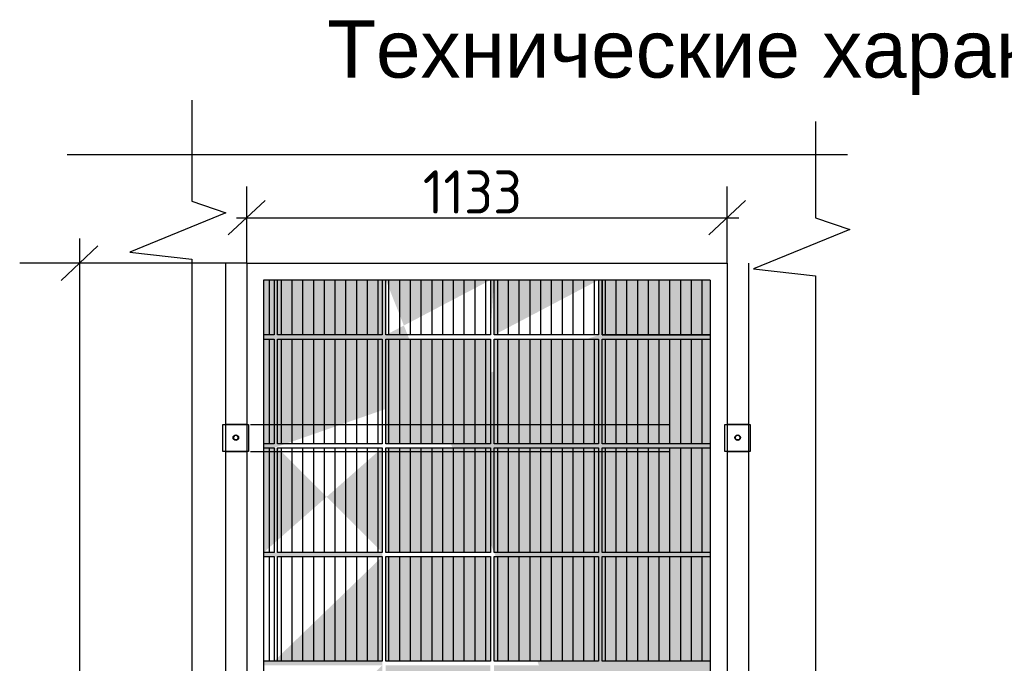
# Model space of a CAD drawing. Extents: x 10527 to 38812, y 13847 to 37526.
# Tile 54 of 256: x 35949 to 35986, y 34614 to 34639. Entities that reach past the tile are written whole.
import ezdxf

# ---------------------------------------------------------------- set-up
doc = ezdxf.new("R2010")
doc.units = 0
doc.header["$LTSCALE"] = 0.5
doc.header["$MEASUREMENT"] = 0
doc.linetypes.add('осевая', pattern=[50.8, 31.75, -6.35, 6.35, -6.35])
doc.layers.add('PDF2_Text', color=7, linetype='Continuous')
doc.layers.add('Ölçü', color=7, linetype='Continuous')
doc.styles.add('ISOCPEUR', font='isocpeui.ttf', dxfattribs={"height": 300})
doc.styles.add('PDF Arial', font='arial.ttf')

msp = doc.modelspace()

# ---------------------------------------------------------------- hatches: boundary and pattern name
h = msp.add_hatch(color=5)
h.dxf.hatch_style = 1
h.paths.add_polyline_path([(35974.948, 34628.746), (35974.948, 34593.603), (35958.027, 34593.603), (35958.027, 34628.746)])
h.paths.add_polyline_path([(35970.719, 34597.689), (35970.719, 34593.727), (35966.757, 34593.727), (35966.757, 34597.689)], flags=16)
h.paths.add_polyline_path([(35970.719, 34597.844), (35966.757, 34597.844), (35966.757, 34601.806), (35970.719, 34601.806)], flags=16)
h.paths.add_polyline_path([(35966.619, 34597.689), (35966.619, 34593.727), (35962.657, 34593.727), (35962.657, 34597.689)], flags=16)
h.paths.add_polyline_path([(35966.619, 34597.844), (35962.657, 34597.844), (35962.657, 34601.806), (35966.619, 34601.806)], flags=16)
h.paths.add_polyline_path([(35962.657, 34601.962), (35962.657, 34605.924), (35966.619, 34605.924), (35966.619, 34601.962)], flags=16)
h.paths.add_polyline_path([(35970.719, 34601.962), (35966.757, 34601.962), (35966.757, 34605.924), (35970.719, 34605.924)], flags=16)
h.paths.add_polyline_path([(35970.719, 34606.079), (35966.757, 34606.079), (35966.757, 34610.041), (35970.719, 34610.041)], flags=16)
h.paths.add_polyline_path([(35962.657, 34610.041), (35966.619, 34610.041), (35966.619, 34606.079), (35962.657, 34606.079)], flags=16)
h.paths.add_polyline_path([(35970.719, 34614.158), (35970.719, 34610.197), (35966.757, 34610.197), (35966.757, 34614.158)], flags=16)
h.paths.add_polyline_path([(35970.719, 34614.314), (35966.757, 34614.314), (35966.757, 34618.276), (35970.719, 34618.276)], flags=16)
h.paths.add_polyline_path([(35962.657, 34610.197), (35962.657, 34614.158), (35966.619, 34614.158), (35966.619, 34610.197)], flags=16)
h.paths.add_polyline_path([(35966.619, 34614.314), (35962.657, 34614.314), (35962.657, 34618.276), (35966.619, 34618.276)], flags=16)
h.paths.add_polyline_path([(35962.657, 34618.431), (35962.657, 34622.393), (35966.619, 34622.393), (35966.619, 34618.431)], flags=16)
h.paths.add_polyline_path([(35970.719, 34618.431), (35966.757, 34618.431), (35966.757, 34622.393), (35970.719, 34622.393)], flags=16)
h.paths.add_polyline_path([(35970.719, 34622.549), (35966.757, 34622.549), (35966.757, 34626.511), (35970.719, 34626.511)], flags=16)
h.paths.add_polyline_path([(35966.619, 34622.549), (35962.657, 34622.549), (35962.657, 34626.511), (35966.619, 34626.511)], flags=16)
edge = h.paths.add_edge_path(flags=17)
edge.add_line((35974.948, 34597.844), (35970.857, 34597.844))
edge.add_line((35970.857, 34597.689), (35974.948, 34597.689))
edge.add_line((35970.857, 34593.727), (35970.857, 34597.689))
edge.add_line((35970.857, 34597.844), (35970.857, 34601.806))
edge.add_line((35962.519, 34597.689), (35962.519, 34593.727))
edge.add_line((35958.42, 34597.689), (35962.519, 34597.689))
edge.add_line((35962.519, 34597.844), (35958.42, 34597.844))
edge.add_line((35962.519, 34601.806), (35962.519, 34597.844))
edge.add_line((35958.027, 34597.689), (35958.42, 34597.689))
edge.add_line((35958.42, 34597.844), (35958.027, 34597.844))
edge.add_line((35974.948, 34593.727), (35970.857, 34593.727))
edge.add_line((35962.519, 34593.727), (35958.42, 34593.727))
edge.add_line((35958.42, 34593.727), (35958.027, 34593.727))
edge.add_line((35958.42, 34601.806), (35962.519, 34601.806))
edge.add_line((35962.519, 34601.962), (35958.42, 34601.962))
edge.add_line((35958.027, 34601.806), (35958.42, 34601.806))
edge.add_line((35958.42, 34601.962), (35958.027, 34601.962))
edge.add_line((35962.519, 34605.924), (35962.519, 34601.962))
edge.add_line((35970.857, 34601.806), (35974.948, 34601.806))
edge.add_line((35970.857, 34605.924), (35974.948, 34605.924))
edge.add_line((35970.857, 34601.962), (35970.857, 34605.924))
edge.add_line((35974.948, 34601.962), (35970.857, 34601.962))
edge.add_line((35958.42, 34605.924), (35962.519, 34605.924))
edge.add_line((35958.027, 34605.924), (35958.42, 34605.924))
edge.add_line((35974.948, 34606.079), (35970.857, 34606.079))
edge.add_line((35970.857, 34606.079), (35970.857, 34610.041))
edge.add_line((35970.857, 34610.041), (35974.948, 34610.041))
edge.add_line((35962.519, 34606.079), (35958.42, 34606.079))
edge.add_line((35962.519, 34610.041), (35962.519, 34606.079))
edge.add_line((35958.42, 34606.079), (35958.027, 34606.079))
edge.add_line((35958.027, 34610.041), (35958.42, 34610.041))
edge.add_line((35958.42, 34610.041), (35962.519, 34610.041))
edge.add_line((35962.519, 34610.197), (35958.42, 34610.197))
edge.add_line((35962.519, 34614.158), (35962.519, 34610.197))
edge.add_line((35958.42, 34610.197), (35958.027, 34610.197))
edge.add_line((35958.027, 34614.158), (35958.42, 34614.158))
edge.add_line((35958.42, 34614.158), (35962.519, 34614.158))
edge.add_line((35962.519, 34614.314), (35958.42, 34614.314))
edge.add_line((35962.519, 34618.276), (35962.519, 34614.314))
edge.add_line((35958.42, 34614.314), (35958.027, 34614.314))
edge.add_line((35958.027, 34618.276), (35958.42, 34618.276))
edge.add_line((35958.558, 34618.276), (35962.519, 34618.276))
edge.add_line((35962.519, 34618.431), (35958.558, 34618.431))
edge.add_line((35958.42, 34618.431), (35958.027, 34618.431))
edge.add_line((35962.519, 34622.393), (35962.519, 34618.431))
edge.add_line((35958.558, 34622.393), (35962.519, 34622.393))
edge.add_line((35958.027, 34622.393), (35958.42, 34622.393))
edge.add_line((35970.719, 34626.666), (35966.757, 34626.666))
edge.add_line((35970.719, 34628.746), (35970.719, 34626.666))
edge.add_line((35966.757, 34626.666), (35966.757, 34628.746))
edge.add_line((35966.619, 34626.666), (35962.657, 34626.666))
edge.add_line((35966.619, 34628.746), (35966.619, 34626.666))
edge.add_line((35962.657, 34626.666), (35962.657, 34628.746))
h = msp.add_hatch(color=5)
h.dxf.hatch_style = 1
h.paths.add_polyline_path([(35969.345, 34593.727), (35969.753, 34593.727), (35969.753, 34597.689), (35969.345, 34597.689)])
h.paths.add_polyline_path([(35968.938, 34593.727), (35969.345, 34593.727), (35969.345, 34597.689), (35968.938, 34597.689)])
h.paths.add_polyline_path([(35968.53, 34593.727), (35968.938, 34593.727), (35968.938, 34597.689), (35968.53, 34597.689)])
h.paths.add_polyline_path([(35968.122, 34593.727), (35968.53, 34593.727), (35968.53, 34597.689), (35968.122, 34597.689)])
h.paths.add_polyline_path([(35967.715, 34593.727), (35968.122, 34593.727), (35968.122, 34597.689), (35967.715, 34597.689)])
h.paths.add_polyline_path([(35967.307, 34593.727), (35967.715, 34593.727), (35967.715, 34597.689), (35967.307, 34597.689)])
h.paths.add_polyline_path([(35966.899, 34593.727), (35967.307, 34593.727), (35967.307, 34597.689), (35966.899, 34597.689)])
h.paths.add_polyline_path([(35966.757, 34593.727), (35966.899, 34593.727), (35966.899, 34597.689), (35966.757, 34597.689)])
h.paths.add_polyline_path([(35969.753, 34593.727), (35970.161, 34593.727), (35970.161, 34597.689), (35969.753, 34597.689)])
h.paths.add_polyline_path([(35970.161, 34593.727), (35970.569, 34593.727), (35970.569, 34597.689), (35970.161, 34597.689)])
h.paths.add_polyline_path([(35970.569, 34593.727), (35970.719, 34593.727), (35970.719, 34597.689), (35970.569, 34597.689)])
h.paths.add_polyline_path([(35966.039, 34593.727), (35966.446, 34593.727), (35966.446, 34597.689), (35966.039, 34597.689)])
h.paths.add_polyline_path([(35966.446, 34593.727), (35966.619, 34593.727), (35966.619, 34597.689), (35966.446, 34597.689)])
h.paths.add_polyline_path([(35965.631, 34593.727), (35966.039, 34593.727), (35966.039, 34597.689), (35965.631, 34597.689)])
h.paths.add_polyline_path([(35965.223, 34593.727), (35965.631, 34593.727), (35965.631, 34597.689), (35965.223, 34597.689)])
h.paths.add_polyline_path([(35964.816, 34593.727), (35965.223, 34593.727), (35965.223, 34597.689), (35964.816, 34597.689)])
h.paths.add_polyline_path([(35964.408, 34593.727), (35964.816, 34593.727), (35964.816, 34597.689), (35964.408, 34597.689)])
h.paths.add_polyline_path([(35964, 34593.727), (35964.408, 34593.727), (35964.408, 34597.689), (35964, 34597.689)])
h.paths.add_polyline_path([(35963.592, 34593.727), (35964, 34593.727), (35964, 34597.689), (35963.592, 34597.689)])
h.paths.add_polyline_path([(35963.185, 34593.727), (35963.592, 34593.727), (35963.592, 34597.689), (35963.185, 34597.689)])
h.paths.add_polyline_path([(35962.777, 34593.727), (35963.185, 34593.727), (35963.185, 34597.689), (35962.777, 34597.689)])
h.paths.add_polyline_path([(35962.657, 34593.727), (35962.777, 34593.727), (35962.777, 34597.689), (35962.657, 34597.689)])
h.paths.add_polyline_path([(35970.569, 34597.844), (35970.719, 34597.844), (35970.719, 34601.806), (35970.569, 34601.806)])
h.paths.add_polyline_path([(35970.161, 34597.844), (35970.569, 34597.844), (35970.569, 34601.806), (35970.161, 34601.806)])
h.paths.add_polyline_path([(35969.753, 34597.844), (35970.161, 34597.844), (35970.161, 34601.806), (35969.753, 34601.806)])
h.paths.add_polyline_path([(35969.345, 34597.844), (35969.753, 34597.844), (35969.753, 34601.806), (35969.345, 34601.806)])
h.paths.add_polyline_path([(35968.938, 34597.844), (35969.345, 34597.844), (35969.345, 34601.806), (35968.938, 34601.806)])
h.paths.add_polyline_path([(35968.53, 34597.844), (35968.938, 34597.844), (35968.938, 34601.806), (35968.53, 34601.806)])
h.paths.add_polyline_path([(35966.757, 34597.844), (35966.899, 34597.844), (35966.899, 34601.806), (35966.757, 34601.806)])
h.paths.add_polyline_path([(35968.122, 34597.844), (35968.53, 34597.844), (35968.53, 34601.806), (35968.122, 34601.806)])
h.paths.add_polyline_path([(35966.899, 34597.844), (35967.307, 34597.844), (35967.307, 34601.806), (35966.899, 34601.806)])
h.paths.add_polyline_path([(35967.307, 34597.844), (35967.715, 34597.844), (35967.715, 34601.806), (35967.307, 34601.806)])
h.paths.add_polyline_path([(35967.715, 34597.844), (35968.122, 34597.844), (35968.122, 34601.806), (35967.715, 34601.806)])
h.paths.add_polyline_path([(35962.657, 34597.844), (35962.777, 34597.844), (35962.777, 34601.806), (35962.657, 34601.806)])
h.paths.add_polyline_path([(35962.777, 34597.844), (35963.185, 34597.844), (35963.185, 34601.806), (35962.777, 34601.806)])
h.paths.add_polyline_path([(35963.185, 34597.844), (35963.592, 34597.844), (35963.592, 34601.806), (35963.185, 34601.806)])
h.paths.add_polyline_path([(35963.592, 34597.844), (35964, 34597.844), (35964, 34601.806), (35963.592, 34601.806)])
h.paths.add_polyline_path([(35964, 34597.844), (35964.408, 34597.844), (35964.408, 34601.806), (35964, 34601.806)])
h.paths.add_polyline_path([(35964.408, 34597.844), (35964.816, 34597.844), (35964.816, 34601.806), (35964.408, 34601.806)])
h.paths.add_polyline_path([(35964.816, 34597.844), (35965.223, 34597.844), (35965.223, 34601.806), (35964.816, 34601.806)])
h.paths.add_polyline_path([(35965.223, 34597.844), (35965.631, 34597.844), (35965.631, 34601.806), (35965.223, 34601.806)])
h.paths.add_polyline_path([(35965.631, 34597.844), (35966.039, 34597.844), (35966.039, 34601.806), (35965.631, 34601.806)])
h.paths.add_polyline_path([(35966.039, 34597.844), (35966.446, 34597.844), (35966.446, 34601.806), (35966.039, 34601.806)])
h.paths.add_polyline_path([(35966.446, 34597.844), (35966.619, 34597.844), (35966.619, 34601.806), (35966.446, 34601.806)])
h.paths.add_polyline_path([(35962.657, 34601.962), (35962.777, 34601.962), (35962.777, 34605.924), (35962.657, 34605.924)])
h.paths.add_polyline_path([(35962.777, 34601.962), (35963.185, 34601.962), (35963.185, 34605.924), (35962.777, 34605.924)])
h.paths.add_polyline_path([(35963.185, 34601.962), (35963.592, 34601.962), (35963.592, 34605.924), (35963.185, 34605.924)])
h.paths.add_polyline_path([(35963.592, 34601.962), (35964, 34601.962), (35964, 34605.924), (35963.592, 34605.924)])
h.paths.add_polyline_path([(35964, 34601.962), (35964.408, 34601.962), (35964.408, 34605.924), (35964, 34605.924)])
h.paths.add_polyline_path([(35964.408, 34601.962), (35964.816, 34601.962), (35964.816, 34605.924), (35964.408, 34605.924)])
h.paths.add_polyline_path([(35964.816, 34601.962), (35965.223, 34601.962), (35965.223, 34605.924), (35964.816, 34605.924)])
h.paths.add_polyline_path([(35965.223, 34601.962), (35965.631, 34601.962), (35965.631, 34605.924), (35965.223, 34605.924)])
h.paths.add_polyline_path([(35965.631, 34601.962), (35966.039, 34601.962), (35966.039, 34605.924), (35965.631, 34605.924)])
h.paths.add_polyline_path([(35966.039, 34601.962), (35966.446, 34601.962), (35966.446, 34605.924), (35966.039, 34605.924)])
h.paths.add_polyline_path([(35966.446, 34601.962), (35966.619, 34601.962), (35966.619, 34605.924), (35966.446, 34605.924)])
h.paths.add_polyline_path([(35966.757, 34601.962), (35966.899, 34601.962), (35966.899, 34605.924), (35966.757, 34605.924)])
h.paths.add_polyline_path([(35966.899, 34601.962), (35967.307, 34601.962), (35967.307, 34605.924), (35966.899, 34605.924)])
h.paths.add_polyline_path([(35967.307, 34601.962), (35967.715, 34601.962), (35967.715, 34605.924), (35967.307, 34605.924)])
h.paths.add_polyline_path([(35967.715, 34601.962), (35968.122, 34601.962), (35968.122, 34605.924), (35967.715, 34605.924)])
h.paths.add_polyline_path([(35968.122, 34601.962), (35968.53, 34601.962), (35968.53, 34605.924), (35968.122, 34605.924)])
h.paths.add_polyline_path([(35968.53, 34601.962), (35968.938, 34601.962), (35968.938, 34605.924), (35968.53, 34605.924)])
h.paths.add_polyline_path([(35968.938, 34601.962), (35969.345, 34601.962), (35969.345, 34605.924), (35968.938, 34605.924)])
h.paths.add_polyline_path([(35969.345, 34601.962), (35969.753, 34601.962), (35969.753, 34605.924), (35969.345, 34605.924)])
h.paths.add_polyline_path([(35969.753, 34601.962), (35970.161, 34601.962), (35970.161, 34605.924), (35969.753, 34605.924)])
h.paths.add_polyline_path([(35970.161, 34601.962), (35970.569, 34601.962), (35970.569, 34605.924), (35970.161, 34605.924)])
h.paths.add_polyline_path([(35970.569, 34601.962), (35970.719, 34601.962), (35970.719, 34605.924), (35970.569, 34605.924)])
h.paths.add_polyline_path([(35962.777, 34606.079), (35963.185, 34606.079), (35963.185, 34610.041), (35962.777, 34610.041)])
h.paths.add_polyline_path([(35962.657, 34606.079), (35962.777, 34606.079), (35962.777, 34610.041), (35962.657, 34610.041)])
h.paths.add_polyline_path([(35963.185, 34606.079), (35963.592, 34606.079), (35963.592, 34610.041), (35963.185, 34610.041)])
h.paths.add_polyline_path([(35963.592, 34606.079), (35964, 34606.079), (35964, 34610.041), (35963.592, 34610.041)])
h.paths.add_polyline_path([(35964, 34606.079), (35964.408, 34606.079), (35964.408, 34610.041), (35964, 34610.041)])
h.paths.add_polyline_path([(35964.408, 34606.079), (35964.816, 34606.079), (35964.816, 34610.041), (35964.408, 34610.041)])
h.paths.add_polyline_path([(35964.816, 34606.079), (35965.223, 34606.079), (35965.223, 34610.041), (35964.816, 34610.041)])
h.paths.add_polyline_path([(35965.223, 34606.079), (35965.631, 34606.079), (35965.631, 34610.041), (35965.223, 34610.041)])
h.paths.add_polyline_path([(35965.631, 34606.079), (35966.039, 34606.079), (35966.039, 34610.041), (35965.631, 34610.041)])
h.paths.add_polyline_path([(35966.039, 34606.079), (35966.446, 34606.079), (35966.446, 34610.041), (35966.039, 34610.041)])
h.paths.add_polyline_path([(35966.446, 34606.079), (35966.619, 34606.079), (35966.619, 34610.041), (35966.446, 34610.041)])
h.paths.add_polyline_path([(35966.757, 34606.079), (35966.899, 34606.079), (35966.899, 34610.041), (35966.757, 34610.041)])
h.paths.add_polyline_path([(35966.899, 34606.079), (35967.307, 34606.079), (35967.307, 34610.041), (35966.899, 34610.041)])
h.paths.add_polyline_path([(35967.307, 34606.079), (35967.715, 34606.079), (35967.715, 34610.041), (35967.307, 34610.041)])
h.paths.add_polyline_path([(35967.715, 34606.079), (35968.122, 34606.079), (35968.122, 34610.041), (35967.715, 34610.041)])
h.paths.add_polyline_path([(35968.122, 34606.079), (35968.53, 34606.079), (35968.53, 34610.041), (35968.122, 34610.041)])
h.paths.add_polyline_path([(35968.53, 34606.079), (35968.938, 34606.079), (35968.938, 34610.041), (35968.53, 34610.041)])
h.paths.add_polyline_path([(35968.938, 34606.079), (35969.345, 34606.079), (35969.345, 34610.041), (35968.938, 34610.041)])
h.paths.add_polyline_path([(35969.345, 34606.079), (35969.753, 34606.079), (35969.753, 34610.041), (35969.345, 34610.041)])
h.paths.add_polyline_path([(35969.753, 34606.079), (35970.161, 34606.079), (35970.161, 34610.041), (35969.753, 34610.041)])
h.paths.add_polyline_path([(35970.161, 34606.079), (35970.569, 34606.079), (35970.569, 34610.041), (35970.161, 34610.041)])
h.paths.add_polyline_path([(35970.569, 34606.079), (35970.719, 34606.079), (35970.719, 34610.041), (35970.569, 34610.041)])
h.paths.add_polyline_path([(35962.657, 34622.549), (35962.777, 34622.549), (35962.777, 34626.511), (35962.657, 34626.511)])
h.paths.add_polyline_path([(35962.777, 34622.549), (35963.185, 34622.549), (35963.185, 34626.511), (35962.777, 34626.511)])
h.paths.add_polyline_path([(35963.592, 34622.549), (35964, 34622.549), (35964, 34626.511), (35963.592, 34626.511)])
h.paths.add_polyline_path([(35964, 34622.549), (35964.408, 34622.549), (35964.408, 34626.511), (35964, 34626.511)])
h.paths.add_polyline_path([(35964.816, 34622.549), (35965.223, 34622.549), (35965.223, 34626.511), (35964.816, 34626.511)])
h.paths.add_polyline_path([(35965.631, 34622.549), (35966.039, 34622.549), (35966.039, 34626.511), (35965.631, 34626.511)])
h.paths.add_polyline_path([(35966.039, 34622.549), (35966.446, 34622.549), (35966.446, 34626.511), (35966.039, 34626.511)])
h.paths.add_polyline_path([(35963.185, 34622.549), (35963.592, 34622.549), (35963.592, 34626.511), (35963.185, 34626.511)])
h.paths.add_polyline_path([(35964.408, 34622.549), (35964.816, 34622.549), (35964.816, 34626.511), (35964.408, 34626.511)])
h.paths.add_polyline_path([(35965.223, 34622.549), (35965.631, 34622.549), (35965.631, 34626.511), (35965.223, 34626.511)])
h.paths.add_polyline_path([(35966.446, 34622.549), (35966.619, 34622.549), (35966.619, 34626.511), (35966.446, 34626.511)])
h.paths.add_polyline_path([(35966.757, 34622.549), (35966.899, 34622.549), (35966.899, 34626.511), (35966.757, 34626.511)])
h.paths.add_polyline_path([(35966.899, 34622.549), (35967.307, 34622.549), (35967.307, 34626.511), (35966.899, 34626.511)])
h.paths.add_polyline_path([(35967.307, 34622.549), (35967.715, 34622.549), (35967.715, 34626.511), (35967.307, 34626.511)])
h.paths.add_polyline_path([(35967.715, 34622.549), (35968.122, 34622.549), (35968.122, 34626.511), (35967.715, 34626.511)])
h.paths.add_polyline_path([(35968.122, 34622.549), (35968.53, 34622.549), (35968.53, 34626.511), (35968.122, 34626.511)])
h.paths.add_polyline_path([(35968.53, 34622.549), (35968.938, 34622.549), (35968.938, 34626.511), (35968.53, 34626.511)])
h.paths.add_polyline_path([(35968.938, 34622.549), (35969.345, 34622.549), (35969.345, 34626.511), (35968.938, 34626.511)])
h.paths.add_polyline_path([(35969.345, 34622.549), (35969.753, 34622.549), (35969.753, 34626.511), (35969.345, 34626.511)])
h.paths.add_polyline_path([(35969.753, 34622.549), (35970.161, 34622.549), (35970.161, 34626.511), (35969.753, 34626.511)])
h.paths.add_polyline_path([(35970.161, 34622.549), (35970.569, 34622.549), (35970.569, 34626.511), (35970.161, 34626.511)])
h.paths.add_polyline_path([(35970.569, 34622.549), (35970.719, 34622.549), (35970.719, 34626.511), (35970.569, 34626.511)])
h.paths.add_polyline_path([(35962.657, 34618.431), (35962.777, 34618.431), (35962.777, 34622.393), (35962.657, 34622.393)])
h.paths.add_polyline_path([(35962.777, 34618.431), (35963.185, 34618.431), (35963.185, 34622.393), (35962.777, 34622.393)])
h.paths.add_polyline_path([(35963.185, 34618.431), (35963.592, 34618.431), (35963.592, 34622.393), (35963.185, 34622.393)])
h.paths.add_polyline_path([(35963.592, 34618.431), (35964, 34618.431), (35964, 34622.393), (35963.592, 34622.393)])
h.paths.add_polyline_path([(35964, 34618.431), (35964.408, 34618.431), (35964.408, 34622.393), (35964, 34622.393)])
h.paths.add_polyline_path([(35964.408, 34618.431), (35964.816, 34618.431), (35964.816, 34622.393), (35964.408, 34622.393)])
h.paths.add_polyline_path([(35964.816, 34618.431), (35965.223, 34618.431), (35965.223, 34622.393), (35964.816, 34622.393)])
h.paths.add_polyline_path([(35965.223, 34618.431), (35965.631, 34618.431), (35965.631, 34622.393), (35965.223, 34622.393)])
h.paths.add_polyline_path([(35965.631, 34618.431), (35966.039, 34618.431), (35966.039, 34622.393), (35965.631, 34622.393)])
h.paths.add_polyline_path([(35966.039, 34618.431), (35966.446, 34618.431), (35966.446, 34622.393), (35966.039, 34622.393)])
h.paths.add_polyline_path([(35966.446, 34618.431), (35966.619, 34618.431), (35966.619, 34622.393), (35966.446, 34622.393)])
h.paths.add_polyline_path([(35966.757, 34618.431), (35966.899, 34618.431), (35966.899, 34622.393), (35966.757, 34622.393)])
h.paths.add_polyline_path([(35966.899, 34618.431), (35967.307, 34618.431), (35967.307, 34622.393), (35966.899, 34622.393)])
h.paths.add_polyline_path([(35967.307, 34618.431), (35967.715, 34618.431), (35967.715, 34622.393), (35967.307, 34622.393)])
h.paths.add_polyline_path([(35967.715, 34618.431), (35968.122, 34618.431), (35968.122, 34622.393), (35967.715, 34622.393)])
h.paths.add_polyline_path([(35968.122, 34618.431), (35968.53, 34618.431), (35968.53, 34622.393), (35968.122, 34622.393)])
h.paths.add_polyline_path([(35968.53, 34618.431), (35968.938, 34618.431), (35968.938, 34622.393), (35968.53, 34622.393)])
h.paths.add_polyline_path([(35968.938, 34618.431), (35969.345, 34618.431), (35969.345, 34622.393), (35968.938, 34622.393)])
h.paths.add_polyline_path([(35969.345, 34618.431), (35969.753, 34618.431), (35969.753, 34622.393), (35969.345, 34622.393)])
h.paths.add_polyline_path([(35969.753, 34618.431), (35970.161, 34618.431), (35970.161, 34622.393), (35969.753, 34622.393)])
h.paths.add_polyline_path([(35970.161, 34618.431), (35970.569, 34618.431), (35970.569, 34622.393), (35970.161, 34622.393)])
h.paths.add_polyline_path([(35970.569, 34618.431), (35970.719, 34618.431), (35970.719, 34622.393), (35970.569, 34622.393)])
h.paths.add_polyline_path([(35962.657, 34614.314), (35962.777, 34614.314), (35962.777, 34618.276), (35962.657, 34618.276)])
h.paths.add_polyline_path([(35962.777, 34614.314), (35963.185, 34614.314), (35963.185, 34618.276), (35962.777, 34618.276)])
h.paths.add_polyline_path([(35963.185, 34614.314), (35963.592, 34614.314), (35963.592, 34618.276), (35963.185, 34618.276)])
h.paths.add_polyline_path([(35963.592, 34614.314), (35964, 34614.314), (35964, 34618.276), (35963.592, 34618.276)])
h.paths.add_polyline_path([(35964, 34614.314), (35964.408, 34614.314), (35964.408, 34618.276), (35964, 34618.276)])
h.paths.add_polyline_path([(35964.408, 34614.314), (35964.816, 34614.314), (35964.816, 34618.276), (35964.408, 34618.276)])
h.paths.add_polyline_path([(35964.816, 34614.314), (35965.223, 34614.314), (35965.223, 34618.276), (35964.816, 34618.276)])
h.paths.add_polyline_path([(35965.223, 34614.314), (35965.631, 34614.314), (35965.631, 34618.276), (35965.223, 34618.276)])
h.paths.add_polyline_path([(35965.631, 34614.314), (35966.039, 34614.314), (35966.039, 34618.276), (35965.631, 34618.276)])
h.paths.add_polyline_path([(35966.039, 34614.314), (35966.446, 34614.314), (35966.446, 34618.276), (35966.039, 34618.276)])
h.paths.add_polyline_path([(35966.446, 34614.314), (35966.619, 34614.314), (35966.619, 34618.276), (35966.446, 34618.276)])
h.paths.add_polyline_path([(35966.757, 34614.314), (35966.899, 34614.314), (35966.899, 34618.276), (35966.757, 34618.276)])
h.paths.add_polyline_path([(35966.899, 34614.314), (35967.307, 34614.314), (35967.307, 34618.276), (35966.899, 34618.276)])
h.paths.add_polyline_path([(35967.307, 34614.314), (35967.715, 34614.314), (35967.715, 34618.276), (35967.307, 34618.276)])
h.paths.add_polyline_path([(35967.715, 34614.314), (35968.122, 34614.314), (35968.122, 34618.276), (35967.715, 34618.276)])
h.paths.add_polyline_path([(35968.122, 34614.314), (35968.53, 34614.314), (35968.53, 34618.276), (35968.122, 34618.276)])
h.paths.add_polyline_path([(35968.53, 34614.314), (35968.938, 34614.314), (35968.938, 34618.276), (35968.53, 34618.276)])
h.paths.add_polyline_path([(35968.938, 34614.314), (35969.345, 34614.314), (35969.345, 34618.276), (35968.938, 34618.276)])
h.paths.add_polyline_path([(35969.345, 34614.314), (35969.753, 34614.314), (35969.753, 34618.276), (35969.345, 34618.276)])
h.paths.add_polyline_path([(35969.753, 34614.314), (35970.161, 34614.314), (35970.161, 34618.276), (35969.753, 34618.276)])
h.paths.add_polyline_path([(35970.161, 34614.314), (35970.569, 34614.314), (35970.569, 34618.276), (35970.161, 34618.276)])
h.paths.add_polyline_path([(35970.569, 34614.314), (35970.719, 34614.314), (35970.719, 34618.276), (35970.569, 34618.276)])
h.paths.add_polyline_path([(35962.657, 34610.197), (35962.777, 34610.197), (35962.777, 34614.158), (35962.657, 34614.158)])
h.paths.add_polyline_path([(35962.777, 34610.197), (35963.185, 34610.197), (35963.185, 34614.158), (35962.777, 34614.158)])
h.paths.add_polyline_path([(35963.185, 34610.197), (35963.592, 34610.197), (35963.592, 34614.158), (35963.185, 34614.158)])
h.paths.add_polyline_path([(35963.592, 34610.197), (35964, 34610.197), (35964, 34614.158), (35963.592, 34614.158)])
h.paths.add_polyline_path([(35964, 34610.197), (35964.408, 34610.197), (35964.408, 34614.158), (35964, 34614.158)])
h.paths.add_polyline_path([(35964.408, 34610.197), (35964.816, 34610.197), (35964.816, 34614.158), (35964.408, 34614.158)])
h.paths.add_polyline_path([(35964.816, 34610.197), (35965.223, 34610.197), (35965.223, 34614.158), (35964.816, 34614.158)])
h.paths.add_polyline_path([(35965.223, 34610.197), (35965.631, 34610.197), (35965.631, 34614.158), (35965.223, 34614.158)])
h.paths.add_polyline_path([(35965.631, 34610.197), (35966.039, 34610.197), (35966.039, 34614.158), (35965.631, 34614.158)])
h.paths.add_polyline_path([(35966.039, 34610.197), (35966.446, 34610.197), (35966.446, 34614.158), (35966.039, 34614.158)])
h.paths.add_polyline_path([(35966.446, 34610.197), (35966.619, 34610.197), (35966.619, 34614.158), (35966.446, 34614.158)])
h.paths.add_polyline_path([(35966.757, 34610.197), (35966.899, 34610.197), (35966.899, 34614.158), (35966.757, 34614.158)])
h.paths.add_polyline_path([(35966.899, 34610.197), (35967.307, 34610.197), (35967.307, 34614.158), (35966.899, 34614.158)])
h.paths.add_polyline_path([(35967.307, 34610.197), (35967.715, 34610.197), (35967.715, 34614.158), (35967.307, 34614.158)])
h.paths.add_polyline_path([(35967.715, 34610.197), (35968.122, 34610.197), (35968.122, 34614.158), (35967.715, 34614.158)])
h.paths.add_polyline_path([(35968.122, 34610.197), (35968.53, 34610.197), (35968.53, 34614.158), (35968.122, 34614.158)])
h.paths.add_polyline_path([(35968.53, 34610.197), (35968.938, 34610.197), (35968.938, 34614.158), (35968.53, 34614.158)])
h.paths.add_polyline_path([(35968.938, 34610.197), (35969.345, 34610.197), (35969.345, 34614.158), (35968.938, 34614.158)])
h.paths.add_polyline_path([(35969.345, 34610.197), (35969.753, 34610.197), (35969.753, 34614.158), (35969.345, 34614.158)])
h.paths.add_polyline_path([(35969.753, 34610.197), (35970.161, 34610.197), (35970.161, 34614.158), (35969.753, 34614.158)])
h.paths.add_polyline_path([(35970.161, 34610.197), (35970.569, 34610.197), (35970.569, 34614.158), (35970.161, 34614.158)])
h.paths.add_polyline_path([(35970.569, 34610.197), (35970.719, 34610.197), (35970.719, 34614.158), (35970.569, 34614.158)])

# ---------------------------------------------------------------- linework, layer by layer
at = {"color": 7}
for p, q in [((35955.301, 34635.556), (35955.301, 34631.735)), ((35978.937, 34634.748), (35978.937, 34631.106)), ((35950.58, 34633.502), (35980.155, 34633.502)), ((35955.301, 34631.735), (35956.597, 34631.292)), ((35956.597, 34631.292), (35952.953, 34629.797)), ((35978.937, 34631.106), (35980.233, 34630.662)), ((35980.233, 34630.662), (35976.589, 34629.168)), ((35952.953, 34629.797), (35955.301, 34629.541)), ((35955.301, 34629.541), (35955.301, 34589.876)), ((35976.589, 34629.168), (35978.937, 34628.911)), ((35978.937, 34628.911), (35978.937, 34589.246))]:
    msp.add_line(p, q, dxfattribs=at)
for p, q in [((35957.385, 34629.388), (35957.385, 34632.291)), ((35975.59, 34629.388), (35975.59, 34632.291)), ((35958.082, 34631.76), (35956.687, 34630.454)), ((35976.288, 34631.76), (35974.893, 34630.454)), ((35957.001, 34631.107), (35976.035, 34631.107)), ((35951.047, 34630.319), (35951.047, 34592.131)), ((35951.745, 34630.041), (35950.35, 34628.735)), ((35957.385, 34629.388), (35948.785, 34629.388))]:
    msp.add_line(p, q)
at = {"color": 11, "true_color": 0xf27172}
for p, q in [((35956.577, 34629.388), (35956.577, 34592.8)), ((35975.59, 34629.388), (35975.59, 34592.8))]:
    msp.add_line(p, q, dxfattribs=at)
at = {"color": 250}
for p, q in [((35956.577, 34629.388), (35956.577, 34592.8)), ((35957.385, 34629.388), (35957.385, 34592.8)), ((35957.385, 34629.388), (35975.59, 34629.388)), ((35957.385, 34629.388), (35975.59, 34629.388)), ((35975.59, 34629.388), (35975.59, 34592.8)), ((35976.394, 34629.388), (35976.394, 34592.8))]:
    msp.add_line(p, q, dxfattribs=at)
at = {"color": 5}
for p, q in [((35958.027, 34628.746), (35958.027, 34593.603)), ((35974.948, 34628.746), (35958.027, 34628.746)), ((35974.948, 34628.746), (35974.948, 34593.603)), ((35974.948, 34623.092), (35974.948, 34622.428))]:
    msp.add_line(p, q, dxfattribs=at)
at = {"color": 1}
for p, q in [((35957.381, 34623.272), (35956.577, 34623.272)), ((35976.394, 34623.272), (35975.59, 34623.272)), ((35956.577, 34622.249), (35957.381, 34622.249)), ((35975.59, 34622.249), (35976.394, 34622.249))]:
    msp.add_line(p, q, dxfattribs=at)
at = {"color": 3}
for p, q in [((35957.381, 34623.272), (35956.577, 34623.272)), ((35976.394, 34623.272), (35975.59, 34623.272)), ((35956.577, 34622.249), (35957.381, 34622.249)), ((35975.59, 34622.249), (35976.394, 34622.249))]:
    msp.add_line(p, q, dxfattribs=at)
at = {"color": 252, "linetype": 'осевая', "true_color": 0x939598}
for p, q in [((35957.53, 34623.272), (35975.495, 34623.272)), ((35957.53, 34622.249), (35975.495, 34622.249))]:
    msp.add_line(p, q, dxfattribs=at)
at = {"color": 32, "true_color": 0xcd6928}
for p, q in [((35956.921, 34622.862), (35956.869, 34622.779)), ((35956.869, 34622.779), (35956.922, 34622.696)), ((35957.03, 34622.862), (35956.921, 34622.862)), ((35957.028, 34622.696), (35957.081, 34622.779)), ((35957.081, 34622.779), (35957.03, 34622.862)), ((35975.934, 34622.862), (35975.882, 34622.779)), ((35975.882, 34622.779), (35975.935, 34622.696)), ((35976.043, 34622.862), (35975.934, 34622.862)), ((35976.041, 34622.696), (35976.094, 34622.779)), ((35976.094, 34622.779), (35976.043, 34622.862)), ((35957.028, 34622.696), (35956.922, 34622.696)), ((35976.041, 34622.696), (35975.935, 34622.696))]:
    msp.add_line(p, q, dxfattribs=at)
at = {"color": 4}
for points in [[(35956.482, 34623.272), (35957.448, 34623.272), (35957.448, 34622.249), (35956.482, 34622.249)], [(35975.495, 34623.272), (35976.461, 34623.272), (35976.461, 34622.249), (35975.495, 34622.249)]]:
    msp.add_lwpolyline(points, close=True, dxfattribs=at)
at = {"color": 32, "true_color": 0xcd6928}
for centre in [(35956.975, 34622.779), (35975.988, 34622.779)]:
    msp.add_circle(centre, 0.106, dxfattribs=at)
at = {"layer": 'Ölçü', "color": 5, "linetype": 'Continuous'}
for p, q in [((35958.247, 34626.666), (35958.247, 34628.746)), ((35958.7, 34626.666), (35958.7, 34628.746)), ((35959.108, 34626.666), (35959.108, 34628.746)), ((35959.515, 34626.666), (35959.515, 34628.746)), ((35959.923, 34626.666), (35959.923, 34628.746)), ((35960.331, 34626.666), (35960.331, 34628.746)), ((35960.738, 34626.666), (35960.738, 34628.746)), ((35961.146, 34626.666), (35961.146, 34628.746)), ((35961.554, 34626.666), (35961.554, 34628.746)), ((35961.962, 34626.666), (35961.962, 34628.746)), ((35962.369, 34626.666), (35962.369, 34628.746)), ((35962.777, 34626.666), (35962.777, 34628.746)), ((35963.185, 34626.666), (35963.185, 34628.746)), ((35963.592, 34626.666), (35963.592, 34628.746)), ((35964, 34626.666), (35964, 34628.746)), ((35964.408, 34626.666), (35964.408, 34628.746)), ((35964.816, 34626.666), (35964.816, 34628.746)), ((35965.223, 34626.666), (35965.223, 34628.746)), ((35965.631, 34626.666), (35965.631, 34628.746)), ((35966.039, 34626.666), (35966.039, 34628.746)), ((35966.446, 34626.666), (35966.446, 34628.746)), ((35966.899, 34626.666), (35966.899, 34628.746)), ((35967.307, 34626.666), (35967.307, 34628.746)), ((35967.715, 34626.666), (35967.715, 34628.746)), ((35968.122, 34626.666), (35968.122, 34628.746)), ((35968.53, 34626.666), (35968.53, 34628.746)), ((35968.938, 34626.666), (35968.938, 34628.746)), ((35969.345, 34626.666), (35969.345, 34628.746)), ((35969.753, 34626.666), (35969.753, 34628.746)), ((35970.161, 34626.666), (35970.161, 34628.746)), ((35970.569, 34626.666), (35970.569, 34628.746)), ((35970.976, 34626.666), (35970.976, 34628.746)), ((35971.384, 34626.666), (35971.384, 34628.746)), ((35971.792, 34626.666), (35971.792, 34628.746)), ((35972.199, 34626.666), (35972.199, 34628.746)), ((35972.607, 34626.666), (35972.607, 34628.746)), ((35973.015, 34626.666), (35973.015, 34628.746)), ((35973.423, 34626.666), (35973.423, 34628.746)), ((35973.83, 34626.666), (35973.83, 34628.746)), ((35974.238, 34626.666), (35974.238, 34628.746)), ((35974.646, 34626.666), (35974.646, 34628.746)), ((35958.247, 34622.549), (35958.247, 34626.511)), ((35958.7, 34622.549), (35958.7, 34626.511)), ((35959.108, 34622.549), (35959.108, 34626.511)), ((35959.515, 34622.549), (35959.515, 34626.511)), ((35959.923, 34622.549), (35959.923, 34626.511)), ((35960.331, 34622.549), (35960.331, 34626.511)), ((35960.738, 34622.549), (35960.738, 34626.511)), ((35961.146, 34622.549), (35961.146, 34626.511)), ((35961.554, 34622.549), (35961.554, 34626.511)), ((35961.962, 34622.549), (35961.962, 34626.511)), ((35962.369, 34622.549), (35962.369, 34626.511)), ((35962.777, 34622.549), (35962.777, 34626.511)), ((35963.185, 34622.549), (35963.185, 34626.511)), ((35963.592, 34622.549), (35963.592, 34626.511)), ((35964, 34622.549), (35964, 34626.511)), ((35964.408, 34622.549), (35964.408, 34626.511)), ((35964.816, 34622.549), (35964.816, 34626.511)), ((35965.223, 34622.549), (35965.223, 34626.511)), ((35965.631, 34622.549), (35965.631, 34626.511)), ((35966.039, 34622.549), (35966.039, 34626.511)), ((35966.446, 34622.549), (35966.446, 34626.511)), ((35966.899, 34622.549), (35966.899, 34626.511)), ((35967.307, 34622.549), (35967.307, 34626.511)), ((35967.715, 34622.549), (35967.715, 34626.511)), ((35968.122, 34622.549), (35968.122, 34626.511)), ((35968.53, 34622.549), (35968.53, 34626.511)), ((35968.938, 34622.549), (35968.938, 34626.511)), ((35969.345, 34622.549), (35969.345, 34626.511)), ((35969.753, 34622.549), (35969.753, 34626.511)), ((35970.161, 34622.549), (35970.161, 34626.511)), ((35970.569, 34622.549), (35970.569, 34626.511)), ((35970.976, 34622.549), (35970.976, 34626.511)), ((35971.384, 34622.549), (35971.384, 34626.511)), ((35971.792, 34622.549), (35971.792, 34626.511)), ((35972.199, 34622.549), (35972.199, 34626.511)), ((35972.607, 34622.549), (35972.607, 34626.511)), ((35973.015, 34622.549), (35973.015, 34626.511)), ((35973.423, 34622.549), (35973.423, 34626.511)), ((35973.83, 34622.549), (35973.83, 34626.511)), ((35974.238, 34622.549), (35974.238, 34626.511)), ((35974.646, 34622.549), (35974.646, 34626.511)), ((35958.247, 34618.431), (35958.247, 34622.393)), ((35958.7, 34618.431), (35958.7, 34622.393)), ((35959.108, 34618.431), (35959.108, 34622.393)), ((35959.515, 34618.431), (35959.515, 34622.393)), ((35959.923, 34618.431), (35959.923, 34622.393)), ((35960.331, 34618.431), (35960.331, 34622.393)), ((35960.738, 34618.431), (35960.738, 34622.393)), ((35961.146, 34618.431), (35961.146, 34622.393)), ((35961.554, 34618.431), (35961.554, 34622.393)), ((35961.962, 34618.431), (35961.962, 34622.393)), ((35962.369, 34618.431), (35962.369, 34622.393)), ((35962.777, 34618.431), (35962.777, 34622.393)), ((35963.185, 34618.431), (35963.185, 34622.393)), ((35963.592, 34618.431), (35963.592, 34622.393)), ((35964, 34618.431), (35964, 34622.393)), ((35964.408, 34618.431), (35964.408, 34622.393)), ((35964.816, 34618.431), (35964.816, 34622.393)), ((35965.223, 34618.431), (35965.223, 34622.393)), ((35965.631, 34618.431), (35965.631, 34622.393)), ((35966.039, 34618.431), (35966.039, 34622.393)), ((35966.446, 34618.431), (35966.446, 34622.393)), ((35966.899, 34618.431), (35966.899, 34622.393)), ((35967.307, 34618.431), (35967.307, 34622.393)), ((35967.715, 34618.431), (35967.715, 34622.393)), ((35968.122, 34618.431), (35968.122, 34622.393)), ((35968.53, 34618.431), (35968.53, 34622.393)), ((35968.938, 34618.431), (35968.938, 34622.393)), ((35969.345, 34618.431), (35969.345, 34622.393)), ((35969.753, 34618.431), (35969.753, 34622.393)), ((35970.161, 34618.431), (35970.161, 34622.393)), ((35970.569, 34618.431), (35970.569, 34622.393)), ((35970.976, 34618.431), (35970.976, 34622.393)), ((35971.384, 34618.431), (35971.384, 34622.393)), ((35971.792, 34618.431), (35971.792, 34622.393)), ((35972.199, 34618.431), (35972.199, 34622.393)), ((35972.607, 34618.431), (35972.607, 34622.393)), ((35973.015, 34618.431), (35973.015, 34622.393)), ((35973.423, 34618.431), (35973.423, 34622.393)), ((35973.83, 34618.431), (35973.83, 34622.393)), ((35974.238, 34618.431), (35974.238, 34622.393)), ((35974.646, 34618.431), (35974.646, 34622.393)), ((35958.247, 34614.314), (35958.247, 34618.276)), ((35958.7, 34614.314), (35958.7, 34618.276)), ((35959.108, 34614.314), (35959.108, 34618.276)), ((35959.515, 34614.314), (35959.515, 34618.276)), ((35959.923, 34614.314), (35959.923, 34618.276)), ((35960.331, 34614.314), (35960.331, 34618.276)), ((35960.738, 34614.314), (35960.738, 34618.276)), ((35961.146, 34614.314), (35961.146, 34618.276)), ((35961.554, 34614.314), (35961.554, 34618.276)), ((35961.962, 34614.314), (35961.962, 34618.276)), ((35962.369, 34614.314), (35962.369, 34618.276)), ((35962.777, 34614.314), (35962.777, 34618.276)), ((35963.185, 34614.314), (35963.185, 34618.276)), ((35963.592, 34614.314), (35963.592, 34618.276)), ((35964, 34614.314), (35964, 34618.276)), ((35964.408, 34614.314), (35964.408, 34618.276)), ((35964.816, 34614.314), (35964.816, 34618.276)), ((35965.223, 34614.314), (35965.223, 34618.276)), ((35965.631, 34614.314), (35965.631, 34618.276)), ((35966.039, 34614.314), (35966.039, 34618.276)), ((35966.446, 34614.314), (35966.446, 34618.276)), ((35966.899, 34614.314), (35966.899, 34618.276)), ((35967.307, 34614.314), (35967.307, 34618.276)), ((35967.715, 34614.314), (35967.715, 34618.276)), ((35968.122, 34614.314), (35968.122, 34618.276)), ((35968.53, 34614.314), (35968.53, 34618.276)), ((35968.938, 34614.314), (35968.938, 34618.276)), ((35969.345, 34614.314), (35969.345, 34618.276)), ((35969.753, 34614.314), (35969.753, 34618.276)), ((35970.161, 34614.314), (35970.161, 34618.276)), ((35970.569, 34614.314), (35970.569, 34618.276)), ((35970.976, 34614.314), (35970.976, 34618.276)), ((35971.384, 34614.314), (35971.384, 34618.276)), ((35971.792, 34614.314), (35971.792, 34618.276)), ((35972.199, 34614.314), (35972.199, 34618.276)), ((35972.607, 34614.314), (35972.607, 34618.276)), ((35973.015, 34614.314), (35973.015, 34618.276)), ((35973.423, 34614.314), (35973.423, 34618.276)), ((35973.83, 34614.314), (35973.83, 34618.276)), ((35974.238, 34614.314), (35974.238, 34618.276)), ((35974.646, 34614.314), (35974.646, 34618.276))]:
    msp.add_line(p, q, dxfattribs=at)
at = {"layer": 'Ölçü', "color": 5}
for p, q in [((35958.42, 34628.746), (35958.42, 34626.666)), ((35958.558, 34626.666), (35958.558, 34628.746)), ((35962.519, 34628.746), (35962.519, 34626.666)), ((35962.657, 34626.666), (35962.657, 34628.746)), ((35966.619, 34628.746), (35966.619, 34626.666)), ((35966.757, 34626.666), (35966.757, 34628.746)), ((35970.719, 34628.746), (35970.719, 34626.666)), ((35970.857, 34626.666), (35970.857, 34628.746)), ((35970.857, 34628.746), (35970.857, 34626.666)), ((35958.42, 34626.666), (35958.027, 34626.666)), ((35958.027, 34626.511), (35958.42, 34626.511)), ((35958.42, 34626.511), (35958.42, 34622.549)), ((35962.519, 34626.666), (35958.558, 34626.666)), ((35958.558, 34626.511), (35962.519, 34626.511)), ((35958.558, 34622.549), (35958.558, 34626.511)), ((35962.519, 34626.511), (35962.519, 34622.549)), ((35966.619, 34626.666), (35962.657, 34626.666)), ((35962.657, 34626.511), (35966.619, 34626.511)), ((35962.657, 34622.549), (35962.657, 34626.511)), ((35966.619, 34626.511), (35966.619, 34622.549)), ((35970.719, 34626.666), (35966.757, 34626.666)), ((35966.757, 34626.511), (35970.719, 34626.511)), ((35966.757, 34622.549), (35966.757, 34626.511)), ((35970.719, 34626.511), (35970.719, 34622.549)), ((35974.948, 34626.666), (35970.857, 34626.666)), ((35970.857, 34626.666), (35974.948, 34626.666)), ((35970.857, 34626.511), (35974.948, 34626.511)), ((35970.857, 34622.549), (35970.857, 34626.511)), ((35958.42, 34622.549), (35958.027, 34622.549)), ((35958.027, 34622.393), (35958.42, 34622.393)), ((35958.42, 34622.393), (35958.42, 34618.431)), ((35962.519, 34622.549), (35958.558, 34622.549)), ((35958.558, 34622.393), (35962.519, 34622.393)), ((35958.558, 34618.431), (35958.558, 34622.393)), ((35962.519, 34622.393), (35962.519, 34618.431)), ((35966.619, 34622.549), (35962.657, 34622.549)), ((35962.657, 34622.393), (35966.619, 34622.393)), ((35962.657, 34618.431), (35962.657, 34622.393)), ((35966.619, 34622.393), (35966.619, 34618.431)), ((35970.719, 34622.549), (35966.757, 34622.549)), ((35966.757, 34622.393), (35970.719, 34622.393)), ((35966.757, 34618.431), (35966.757, 34622.393)), ((35970.719, 34622.393), (35970.719, 34618.431)), ((35974.948, 34622.549), (35970.857, 34622.549)), ((35970.857, 34622.393), (35974.948, 34622.393)), ((35970.857, 34618.431), (35970.857, 34622.393)), ((35958.42, 34618.431), (35958.027, 34618.431)), ((35958.027, 34618.276), (35958.42, 34618.276)), ((35958.42, 34618.276), (35958.42, 34614.314)), ((35962.519, 34618.431), (35958.558, 34618.431)), ((35958.558, 34618.276), (35962.519, 34618.276)), ((35958.558, 34614.314), (35958.558, 34618.276)), ((35962.519, 34618.276), (35962.519, 34614.314)), ((35966.619, 34618.431), (35962.657, 34618.431)), ((35962.657, 34618.276), (35966.619, 34618.276)), ((35962.657, 34614.314), (35962.657, 34618.276)), ((35966.619, 34618.276), (35966.619, 34614.314)), ((35970.719, 34618.431), (35966.757, 34618.431)), ((35966.757, 34618.276), (35970.719, 34618.276)), ((35966.757, 34614.314), (35966.757, 34618.276)), ((35970.719, 34618.276), (35970.719, 34614.314)), ((35974.948, 34618.431), (35970.857, 34618.431)), ((35970.857, 34618.276), (35974.948, 34618.276)), ((35970.857, 34614.314), (35970.857, 34618.276)), ((35958.42, 34614.314), (35958.027, 34614.314)), ((35962.519, 34614.314), (35958.42, 34614.314)), ((35966.619, 34614.314), (35962.657, 34614.314)), ((35970.719, 34614.314), (35966.757, 34614.314)), ((35974.948, 34614.314), (35970.857, 34614.314))]:
    msp.add_line(p, q, dxfattribs=at)

# ---------------------------------------------------------------- texts
at = {"color": 5, "insert": (35964.058, 34632.9), "char_height": 1.638, "width": 14.1473, "attachment_point": 1, "style": 'ISOCPEUR'}
msp.add_mtext('\\pt1.63964;{\\fGOST Common|b0|i0|c0|p34;1133}', dxfattribs=at)
at = {"layer": 'PDF2_Text', "lineweight": -2, "insert": (35960.432, 34635.754), "char_height": 2.17136, "attachment_point": 7, "style": 'PDF Arial'}
msp.add_mtext('Технические характеристики инвертора типа', dxfattribs=at)

doc.saveas('drawing.dxf')
